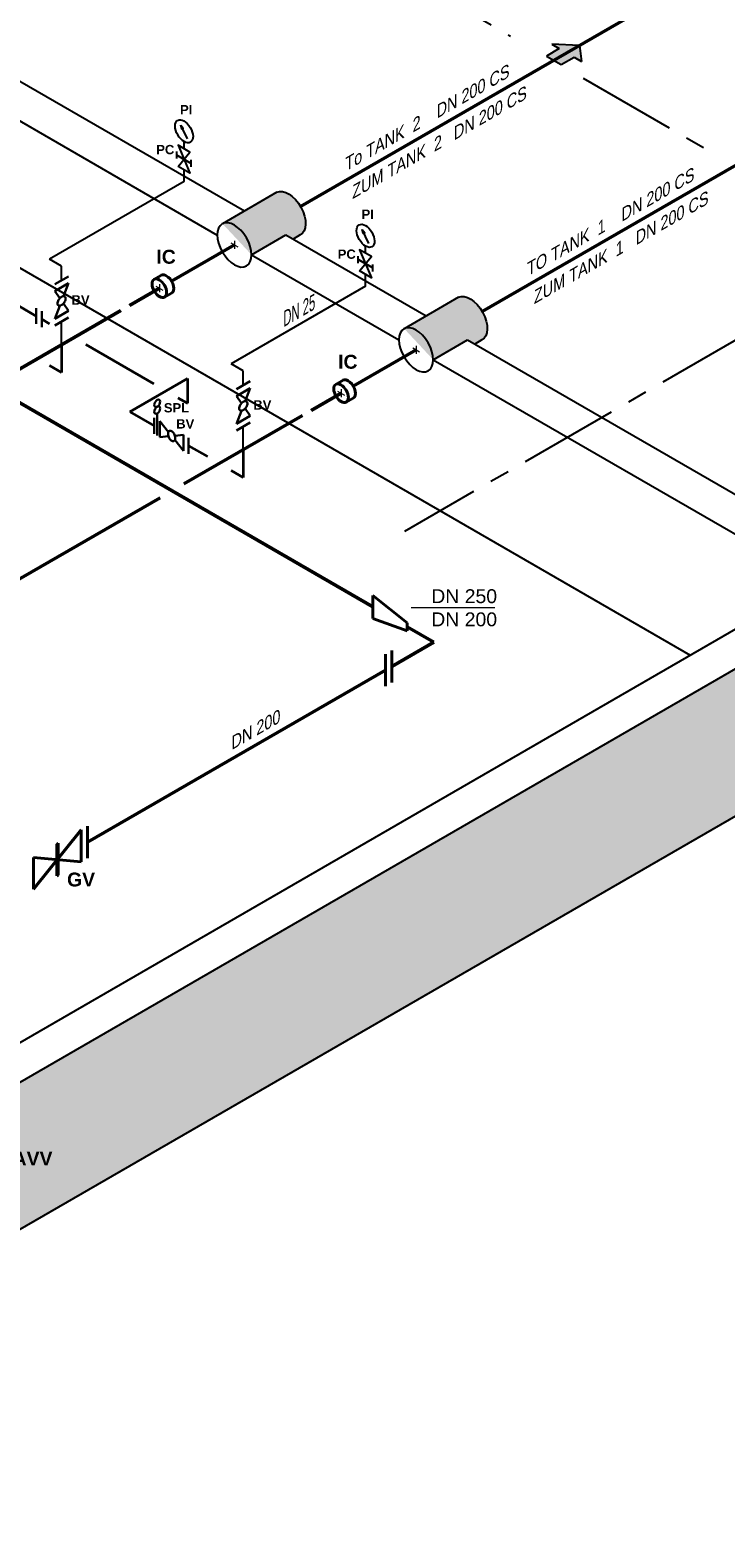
# Model space of a CAD drawing. Header units: millimetres. Extents: x 222 to 2461, y -1493 to 72.
# Tile 16 of 27: x 1787 to 1962, y -1142 to -764. Entities that reach past the tile are written whole.
import ezdxf

# ---------------------------------------------------------------- set-up
doc = ezdxf.new("R2010")
doc.units = ezdxf.units.MM
doc.linetypes.add('ACAD_ISO10W100', pattern=[18, 12, -3, 0, -3])
doc.linetypes.add('MITTELLINIE', pattern=[2, 1.25, -0.25, 0.25, -0.25])
for name, color, linetype, lineweight in [('Achsen', 253, 'ACAD_ISO10W100', 15), ('Armatur-Entleerung', 7, 'Continuous', 30), ('Armaturen-Einlagerung', 7, 'Continuous', 40), ('Einlagerung', 5, 'Continuous', 50), ('Entleerung', 74, 'Continuous', 35), ('Pfeile', 1, 'Continuous', 18), ('Stickstoffsystem', 200, 'Continuous', 25), ('Text', 7, 'Continuous', 18), ('Text groß', 7, 'Continuous', 18)]:
    doc.layers.add(name, color=color, linetype=linetype, lineweight=lineweight)
for name, color, linetype in [('ANLAGEN', 7, 'Continuous'), ('DN 025-', 8, 'Continuous'), ('effekte', 7, 'Continuous'), ('gebäude', 8, 'Continuous'), ('rohrdurchführung', 7, 'Continuous')]:
    doc.layers.add(name, color=color, linetype=linetype)
doc.styles.add('isotext', font='arial.ttf', dxfattribs={"oblique": 30, "height": 3})

# ---------------------------------------------------------------- blocks, each defined once
blk = doc.blocks.new('FILOU_N2_83_2')
at = {"layer": 'ANLAGEN', "color": 7, "linetype": 'Continuous'}
for p, q in [((0, 0), (6.4952, 12.4102)), ((6.4952, 12.4102), (6.4952, 8.0801)), ((6.4952, 8.0801), (12.9904, 11.8301)), ((12.9904, 11.8301), (12.9904, 3.1699)), ((0, 0), (6.4952, -4.9104)), ((12.9904, 3.1699), (6.4952, -0.5801)), ((6.4952, -0.5801), (6.4952, -4.9103))]:
    blk.add_line(p, q, dxfattribs=at)

msp = doc.modelspace()

# ---------------------------------------------------------------- hatches: boundary and pattern name
at = {"layer": 'DN 025-'}
h = msp.add_hatch(color=256, dxfattribs=at)
h.paths.add_polyline_path([(1825.4, -788.39), (1825.82, -789.28), (1826.01, -789.16)])
h.paths.add_polyline_path([(1825.66, -789.39), (1825.82, -789.28), (1825.4, -788.39)])
h = msp.add_hatch(color=256, dxfattribs=at)
h.paths.add_polyline_path([(1871.11, -814.72), (1871.54, -815.61), (1871.72, -815.49)])
h.paths.add_polyline_path([(1871.37, -815.71), (1871.54, -815.61), (1871.11, -814.72)])
at = {"layer": 'effekte'}
h = msp.add_hatch(color=253, dxfattribs=at)
h.set_gradient(color1=(156, 156, 156), rotation=30, tint=1, name='CURVED')
edge = h.paths.add_edge_path()
edge.add_line((1851.88, -816.05), (1853.69, -817.09))
edge.add_line((1853.69, -817.09), (1855.47, -816.06))
edge.add_ellipse((1852.53, -810.69), major_axis=(-3.02, 5.33), ratio=0.573604, start_angle=-181.4356, end_angle=-1.4356)
edge.add_line((1849.59, -805.31), (1835.87, -813.23))
edge.add_ellipse((1838.9, -818.56), major_axis=(3.06, -5.3), ratio=0.573854, start_angle=45.1735, end_angle=179.3453, ccw=False)
edge.add_line((1843.22, -821.05), (1851.88, -816.05))
h = msp.add_hatch(color=253, dxfattribs=at)
h.set_gradient(color1=(156, 156, 156), rotation=30, tint=1, name='CURVED')
edge = h.paths.add_edge_path()
edge.add_line((1897.65, -842.47), (1899.46, -843.52))
edge.add_line((1899.46, -843.52), (1901.24, -842.49))
edge.add_ellipse((1898.3, -837.11), major_axis=(-3.02, 5.33), ratio=0.573604, start_angle=-181.4356, end_angle=-1.4356)
edge.add_line((1895.36, -831.74), (1881.65, -839.66))
edge.add_ellipse((1884.67, -844.98), major_axis=(3.06, -5.3), ratio=0.573854, start_angle=45.1735, end_angle=179.3453, ccw=False)
edge.add_line((1888.99, -847.48), (1897.65, -842.47))
h = msp.add_hatch(color=9, dxfattribs=at)
h.set_gradient(color1=(201, 200, 192), color2=(242, 242, 242), rotation=330, tint=1, name='CURVED')
h.paths.add_polyline_path([(1372.43, -1220.83), (1372.43, -1213.18), (1363.77, -1208.18), (1363.77, -1215.83), (1278.32, -1166.5), (1278.32, -1158.84), (1269.66, -1153.84), (1269.66, -1245.15), (1372.43, -1304.49)])
h.paths.add_polyline_path([(2003.08, -940.38), (2003.08, -903.35), (1661.09, -1100.8), (1661.09, -1127.83), (1541.23, -1197.04), (1541.23, -1170), (1514.19, -1185.61), (1514.19, -1171.99), (1511.46, -1170.88), (1511.05, -1170.26), (1509.2, -1169.34), (1507.24, -1169.44), (1506.21, -1169.54), (1503.11, -1167.89), (1501.46, -1167.48), (1499.09, -1167.38), (1496.82, -1166.97), (1494.66, -1166.14), (1489.71, -1167.17), (1486.62, -1167.38), (1482.49, -1164.91), (1480.74, -1162.33), (1477.75, -1160.78), (1475.28, -1160.68), (1470.84, -1160.68), (1469.5, -1160.17), (1467.75, -1160.06), (1464.97, -1160.48), (1463.59, -1160.55), (1372.43, -1213.18), (1372.43, -1220.83), (1372.43, -1304.49)])
at = {"layer": 'Einlagerung', "lineweight": 5}
msp.add_hatch(color=256, dxfattribs=at).paths.add_polyline_path([(1925.85, -768.35), (1918.85, -768.06), (1920.73, -769.15), (1917.48, -771.02), (1921.23, -773.19), (1924.48, -771.31), (1926.35, -772.39)])

# ---------------------------------------------------------------- linework, layer by layer
at = {"layer": 'Achsen'}
for p, q in [((1838.03, -818.06), (1839.77, -819.06)), ((1838.9, -817.56), (1838.9, -819.56)), ((1819.13, -828.97), (1820.86, -829.97)), ((1820, -828.47), (1820, -830.47)), ((1883.81, -844.48), (1885.54, -845.48)), ((1884.67, -843.98), (1884.67, -845.98)), ((1864.9, -855.4), (1866.64, -856.4)), ((1865.77, -854.9), (1865.77, -856.9))]:
    msp.add_line(p, q, dxfattribs=at)
at = {"layer": 'Armatur-Entleerung'}
for p, q in [((1793.64, -828.48), (1797.1, -826.48)), ((1797.1, -828.21), (1793.64, -830.21)), ((1793.64, -830.21), (1794.9, -832.01)), ((1795.83, -831.47), (1797.1, -828.21)), ((1793.64, -837.14), (1794.9, -833.87)), ((1795.83, -833.33), (1797.1, -835.14)), ((1789.01, -834.47), (1789.01, -838.47)), ((1790.41, -835.28), (1790.41, -839.28)), ((1797.1, -835.14), (1793.64, -837.14)), ((1797.1, -836.87), (1793.64, -838.87)), ((1839.41, -854.9), (1842.87, -852.9)), ((1842.87, -854.64), (1839.41, -856.64)), ((1839.41, -856.64), (1840.68, -858.44)), ((1841.61, -857.9), (1842.87, -854.64)), ((1839.41, -863.56), (1840.68, -860.3)), ((1841.61, -859.76), (1842.87, -861.56)), ((1818.71, -862.13), (1818.71, -866.13)), ((1819.47, -860.99), (1819.47, -866.57)), ((1822.29, -865.66), (1820.1, -862.93)), ((1820.1, -862.93), (1820.1, -866.93)), ((1842.87, -861.56), (1839.41, -863.56)), ((1842.87, -863.3), (1839.41, -865.3)), ((1820.1, -866.93), (1822.29, -866.73)), ((1823.9, -866.59), (1826.1, -866.39)), ((1826.1, -870.39), (1823.9, -867.66)), ((1826.1, -866.39), (1826.1, -870.39)), ((1827.36, -867.12), (1827.36, -871.12))]:
    msp.add_line(p, q, dxfattribs=at)
for points in [[(1796.2, -831.57, -0.1593), (1796.37, -831.83, -0.1064), (1796.4, -832.22, -0.0713), (1796.26, -832.68, -0.0576), (1795.99, -833.14, -0.0576), (1795.63, -833.53, -0.0713), (1795.22, -833.79, -0.1064), (1794.84, -833.87, -0.1593), (1794.54, -833.78, -0.1593), (1794.36, -833.51, -0.1064), (1794.34, -833.12, -0.0713), (1794.47, -832.66, -0.0576), (1794.74, -832.2, -0.0576), (1795.11, -831.82, -0.0713), (1795.51, -831.56, -0.1064), (1795.9, -831.47, -0.1593)], [(1841.97, -858, -0.1593), (1842.15, -858.26, -0.1064), (1842.17, -858.65, -0.0713), (1842.04, -859.11, -0.0576), (1841.77, -859.57, -0.0576), (1841.4, -859.96, -0.0713), (1840.99, -860.21, -0.1064), (1840.61, -860.3, -0.1593), (1840.31, -860.2, -0.1593), (1840.13, -859.94, -0.1064), (1840.11, -859.55, -0.0713), (1840.25, -859.09, -0.0576), (1840.52, -858.63, -0.0576), (1840.88, -858.24, -0.0713), (1841.29, -857.99, -0.1064), (1841.67, -857.9, -0.1593)], [(1822.56, -865.39, -0.1593), (1822.87, -865.37, -0.1064), (1823.22, -865.55, -0.0713), (1823.56, -865.89, -0.0576), (1823.82, -866.36, -0.0576), (1823.97, -866.87, -0.0713), (1823.99, -867.35, -0.1064), (1823.87, -867.72, -0.1593), (1823.64, -867.93, -0.1593), (1823.32, -867.95, -0.1064), (1822.97, -867.78, -0.0713), (1822.64, -867.43, -0.0576), (1822.38, -866.97, -0.0576), (1822.23, -866.46, -0.0713), (1822.21, -865.98, -0.1064), (1822.32, -865.61, -0.1593)]]:
    msp.add_lwpolyline(points, format="xyb", close=True, dxfattribs=at)
at = {"layer": 'Armatur-Entleerung', "extrusion": (0, 0, -1)}
for centre in [(1819.47, -858.43), (1819.47, -860.13)]:
    msp.add_ellipse(centre, major_axis=(-0.523, -0.907), ratio=0.57735, dxfattribs=at)
at = {"layer": 'Armaturen-Einlagerung'}
for p, q in [((1820.53, -826.18), (1818.65, -827.26)), ((1823.06, -830.69), (1821.26, -831.72)), ((1866.3, -852.6), (1864.43, -853.69)), ((1868.83, -857.11), (1867.04, -858.15)), ((1873.77, -912.56), (1873.77, -906.79)), ((1873.77, -906.79), (1882.43, -913.67)), ((1873.77, -912.56), (1873.77, -906.79)), ((1882.43, -915.67), (1873.77, -912.56)), ((1882.43, -913.67), (1882.43, -915.67)), ((1878.54, -920.68), (1878.54, -928.68)), ((1876.96, -921.59), (1876.96, -929.59)), ((1788.34, -980.75), (1800.34, -965.82)), ((1800.34, -965.82), (1800.34, -973.82)), ((1801.93, -964.91), (1801.93, -972.91)), ((1794.14, -969.4), (1794.54, -969.17)), ((1794.14, -969.4), (1794.14, -977.4)), ((1794.24, -977.35), (1794.24, -969.35)), ((1794.34, -977.29), (1794.34, -969.29)), ((1794.44, -977.23), (1794.44, -969.23)), ((1794.54, -977.17), (1794.54, -969.17)), ((1788.34, -972.75), (1788.34, -980.75)), ((1800.34, -973.82), (1788.34, -972.75)), ((1794.14, -977.4), (1794.54, -977.17))]:
    msp.add_line(p, q, dxfattribs=at)
for centre in [(1820, -829.47), (1865.77, -855.9)]:
    msp.add_ellipse(centre, major_axis=(1.31, -2.23), ratio=0.573604, dxfattribs=at)
for centre in [(1821.79, -828.43), (1867.57, -854.86)]:
    msp.add_ellipse(centre, major_axis=(1.31, -2.23), ratio=0.573604, start_param=6.248229, end_param=9.449833, dxfattribs=at)
at = {"layer": 'DN 025-'}
for p, q in [((1827.05, -791.85), (1825.4, -788.39)), ((1828.04, -798.9), (1828.04, -797.18)), ((1872.76, -818.17), (1871.11, -814.72)), ((1873.76, -825.22), (1873.76, -823.51))]:
    msp.add_line(p, q, dxfattribs=at)
for points in [[(1825.4, -788.39), (1826.01, -789.16), (1825.66, -789.39), (1825.4, -788.39)], [(1824.39, -796.79), (1824.39, -795.08)], [(1824.73, -798.8), (1827.71, -795.18), (1824.73, -793.46), (1827.71, -800.52), (1824.73, -798.8)], [(1871.11, -814.72), (1871.72, -815.49), (1871.37, -815.71), (1871.11, -814.72)], [(1870.11, -823.12), (1870.11, -821.4)], [(1870.44, -825.12), (1873.43, -821.51), (1870.44, -819.78), (1873.43, -826.84), (1870.44, -825.12)]]:
    msp.add_lwpolyline(points, dxfattribs=at)
for points in [[(1824.39, -795.94), (1828.04, -798.04)], [(1870.11, -822.26), (1873.76, -824.37)]]:
    msp.add_lwpolyline(points, close=True, dxfattribs=at)
for centre in [(1826.22, -789.96), (1871.93, -816.28)]:
    msp.add_ellipse(centre, major_axis=(1.62, -2.75), ratio=0.573604, dxfattribs=at)
at = {"layer": 'Einlagerung'}
for p, q in [((1995.07, -728.39), (1855.57, -808.93)), ((2055.05, -746.61), (1901.35, -835.36)), ((1838.9, -818.56), (1823.08, -827.69)), ((1721.8, -821.94), (1873.77, -909.67)), ((1820, -829.47), (1812.48, -833.81)), ((1810.31, -835.06), (1780.42, -852.32)), ((1884.67, -844.98), (1868.85, -854.12)), ((1865.77, -855.9), (1858.25, -860.24)), ((1856.09, -861.49), (1826.2, -878.74)), ((1820.2, -882.21), (1780.74, -904.99)), ((1882.43, -914.67), (1889.15, -918.55)), ((1889.15, -918.55), (1878.54, -924.68)), ((1876.96, -925.59), (1801.93, -968.91))]:
    msp.add_line(p, q, dxfattribs=at)
at = {"layer": 'Entleerung'}
for p, q in [((1778.86, -830.61), (1789.01, -836.47)), ((1790.41, -837.28), (1792.37, -838.41)), ((1795.37, -843.69), (1795.37, -850.65)), ((1801.44, -843.65), (1818.64, -853.57)), ((1792.34, -848.9), (1795.37, -850.65)), ((1812.53, -860.56), (1827.06, -852.17)), ((1827.06, -852.17), (1827.06, -858.44)), ((1824.64, -857.04), (1827.06, -858.44)), ((1812.53, -860.56), (1818.71, -864.13)), ((1827.36, -869.12), (1832.11, -871.86)), ((1841.14, -870.11), (1841.14, -877.08)), ((1838.11, -875.33), (1841.14, -877.08))]:
    msp.add_line(p, q, dxfattribs=at)
at = {"layer": 'gebäude', "linetype": 'MITTELLINIE', "ltscale": 20}
for p, q in [((1812.61, -710.68), (1908.46, -766.02)), ((1926.77, -776.59), (1957.87, -794.54)), ((2003.08, -820.65), (1881.75, -890.7))]:
    msp.add_line(p, q, dxfattribs=at)
at = {"layer": 'gebäude'}
for p, q in [((1713.42, -736.11), (1841.44, -810.02)), ((1704.75, -741.11), (1834.58, -816.07)), ((1672.68, -759.63), (1953.68, -921.87)), ((1851.88, -816.05), (1887.21, -836.45)), ((1843.22, -821.05), (1880.36, -842.49)), ((1897.65, -842.48), (2003.08, -903.35)), ((1888.99, -847.48), (1985.76, -903.35)), ((1985.76, -903.35), (1652.43, -1095.8)), ((2003.08, -903.35), (1661.09, -1100.8)), ((2003.08, -940.38), (1372.43, -1304.49))]:
    msp.add_line(p, q, dxfattribs=at)
at = {"layer": 'rohrdurchführung'}
for p, q in [((1849.59, -805.31), (1835.87, -813.23)), ((1849.59, -805.31), (1835.87, -813.23)), ((1843.22, -821.05), (1851.88, -816.05)), ((1855.47, -816.06), (1853.69, -817.09)), ((1895.36, -831.74), (1881.65, -839.66)), ((1895.36, -831.74), (1881.65, -839.66)), ((1888.99, -847.47), (1897.65, -842.47)), ((1901.24, -842.49), (1899.46, -843.52))]:
    msp.add_line(p, q, dxfattribs=at)
at = {"layer": 'rohrdurchführung', "extrusion": (0, 0, -1)}
for centre in [(1852.53, -810.69), (1898.3, -837.11)]:
    msp.add_ellipse(centre, major_axis=(-3.02, 5.33), ratio=0.573604, start_param=6.308241, end_param=9.449833, dxfattribs=at)
for centre in [(1838.9, -818.56), (1884.67, -844.98)]:
    msp.add_ellipse(centre, major_axis=(3.06, -5.3), ratio=0.573854, dxfattribs=at)
at = {"layer": 'Stickstoffsystem'}
for p, q in [((1826.22, -794.32), (1826.22, -792.54)), ((1826.22, -802.63), (1826.22, -799.66)), ((1826.22, -802.63), (1792.34, -822.19)), ((1871.93, -820.64), (1871.93, -818.86)), ((1795.37, -823.94), (1792.34, -822.19)), ((1795.37, -827.48), (1795.37, -823.94)), ((1871.93, -828.95), (1871.93, -825.98)), ((1871.93, -828.95), (1838.05, -848.52)), ((1795.37, -843.69), (1795.37, -837.87)), ((1841.14, -850.3), (1838.05, -848.52)), ((1841.14, -853.9), (1841.14, -850.3)), ((1841.14, -870.11), (1841.14, -864.3))]:
    msp.add_line(p, q, dxfattribs=at)
at = {"layer": 'Text'}
msp.add_line((1883.43, -909.82), (1904.48, -909.82), dxfattribs=at)

# ---------------------------------------------------------------- block references
at = {"layer": 'Pfeile', "lineweight": 5, "xscale": -0.4999999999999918, "yscale": 0.5, "zscale": 0.5, "rotation": 59.99999999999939}
msp.add_blockref('FILOU_N2_83_2', (1925.85, -768.35), dxfattribs=at)

# ---------------------------------------------------------------- texts
at = {"layer": 'Stickstoffsystem', "insert": (1859.29, -834.74), "char_height": 3.5, "attachment_point": 9, "rotation": 30}
msp.add_mtext('\\W0.7;\\Q30;DN 25 ', dxfattribs=at)
at = {"layer": 'Text', "attachment_point": 1}
for s, insert, char_height, width in [('{\\fArial|b1|i0|c0|p34;PI}', (1825.22, -783.35), 2.3418, 5.4629), ('{\\fArial|b1|i0|c0|p34;PC}', (1819.22, -793.4), 2.3418, 5.4629), ('{\\fArial|b1|i0|c0|p34;PI}', (1870.94, -809.67), 2.3418, 5.4629), ('{\\fArial|b1|i0|c0|p34;IC}', (1819.25, -819.8), 3.5, 5.4629), ('{\\fArial|b1|i0|c0|p34;PC}', (1864.93, -819.72), 2.3418, 5.4629), ('{\\fArial|b1|i0|c0|p34;BV}', (1797.89, -831.25), 2.3418, 5.4629), ('{\\fArial|b1|i0|c0|p34;IC}', (1865.02, -846.23), 3.5, 5.4629), ('{\\fArial|b1|i0|c0|p34;SPL}', (1821.13, -858.39), 2.3418, 5.4629), ('{\\fArial|b1|i0|c0|p34;BV}', (1843.67, -857.68), 2.3418, 5.4629), ('{\\fArial|b1|i0|c0|p34;BV}', (1824.25, -862.45), 2.3418, 5.4629), ('{\\fArial|b0|i0|c0|p34;DN 250\\PDN 200}', (1888.49, -905.23), 3.5, 19.2335), ('{\\fArial|b1|i0|c0|p34;GV}', (1796.75, -976.55), 3.5, 5.4629), ('{\\fArial|b1|i0|c0|p34;AVV}', (1783.03, -1046.78), 3.5, 5.4629)]:
    msp.add_mtext(s, dxfattribs=dict(at, insert=insert, char_height=char_height, width=width))
at = {"layer": 'Text groß', "style": 'isotext', "oblique": 30}
for s, p in [('To TANK  2    DN 200 CS', (1866.86, -800.11)), ('ZUM TANK  2   DN 200 CS', (1868.6, -807.09)), ('TO TANK  1    DN 200 CS', (1912.64, -826.54)), ('ZUM TANK  1   DN 200 CS', (1914.37, -833.52)), ('DN 200', (1838.19, -945.75))]:
    msp.add_text(s, height=3, rotation=30, dxfattribs=at).set_placement(p)

doc.saveas('drawing.dxf')
